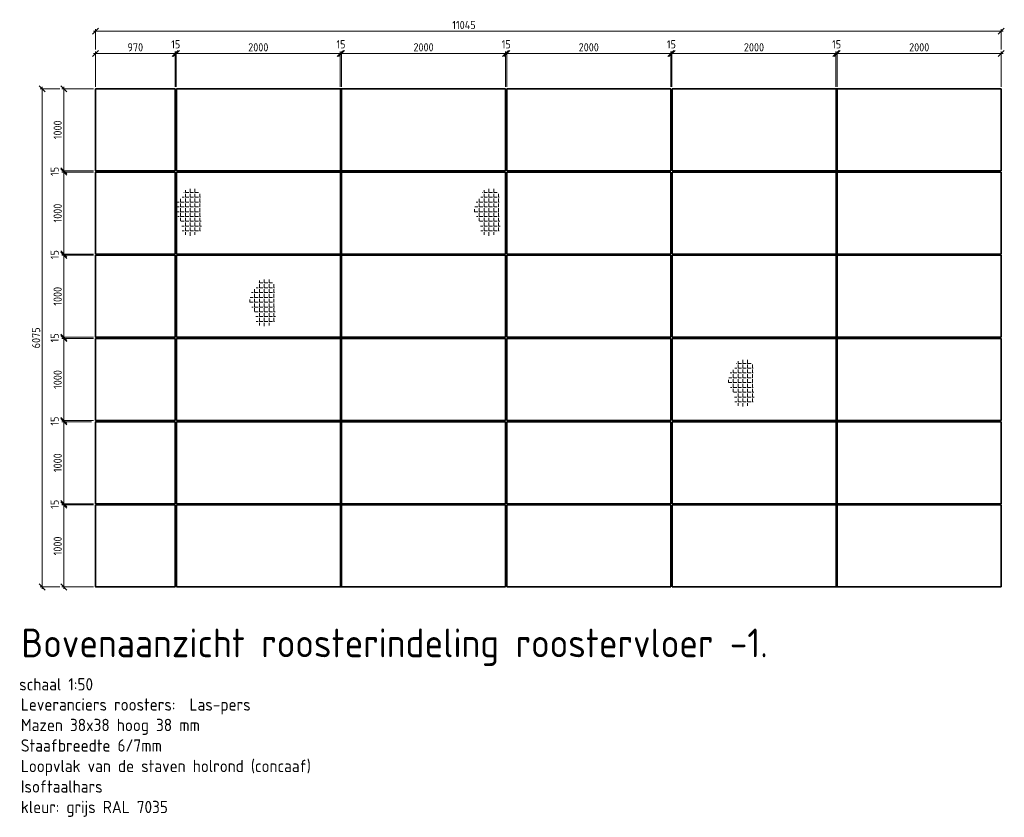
# Model space of a CAD drawing. Header units: millimetres. Extents: x 1013 to 324894, y 12445 to 193774.
# Tile 1 of 36: x 55433 to 67441, y 70093 to 79822. Entities that reach past the tile are written whole.
import ezdxf

# ---------------------------------------------------------------- set-up
doc = ezdxf.new("R2010")
doc.units = ezdxf.units.MM
doc.header["$LTSCALE"] = 10
for name, color, linetype, lineweight in [('25', 7, 'Continuous', 25), ('35', 2, 'Continuous', 35), ('35tekst', 2, 'Continuous', 35), ('70tekst', 4, 'Continuous', 70), ('Arcering', 254, 'Continuous', 13)]:
    doc.layers.add(name, color=color, linetype=linetype, lineweight=lineweight)
doc.styles.add('Bersselaar', font='isocp.shx')
doc.dimstyles.new('SCH-50-2', dxfattribs={"dimscale": 50, "dimtxt": 2, "dimasz": 1.5, "dimexe": 0.5, "dimexo": 0.5, "dimgap": 0.5, "dimtad": 1, "dimdec": 0, "dimdsep": 46, "dimtxsty": 'Bersselaar', "dimblk1": 'OBLIQUE', "dimblk2": 'OBLIQUE', "dimsah": 1, "dimcen": 3.5, "dimdle": 0.5, "dimclrd": 3, "dimclre": 3, "dimclrt": 256, "dimadec": 0, "dimazin": 0, "dimtfac": 1, "dimtdec": 0, "dimtmove": 2, "dimatfit": 3, "dimfxl": 1, "dimtvp": 1.4, "dimtolj": 1, "dimtzin": 0, "dimlwd": 13, "dimlwe": 13, "dimarcsym": 0})

# ---------------------------------------------------------------- blocks, each defined once
blk = doc.blocks.new('_Oblique')
at = {"color": 0, "lineweight": -2}
blk.add_line((-0.5, -0.5), (0.5, 0.5), dxfattribs=at)
blk = doc.blocks.new('*D92')
at = {"layer": '25', "color": 3, "lineweight": 13}
for p, q in [((56333, 79410), (57353, 79410)), ((56358, 79003), (56358, 79435)), ((57328, 79003), (57328, 79435))]:
    blk.add_line(p, q, dxfattribs=at)
at = {"layer": 'Defpoints', "color": 0}
for p in [(57328, 79410), (56358, 78978), (57328, 78978)]:
    blk.add_point(p, dxfattribs=at)
at = {"layer": '25', "color": 3, "lineweight": 13, "xscale": 75, "yscale": 75, "zscale": 75, "rotation": 180}
blk.add_blockref('_Oblique', (56358, 79410), dxfattribs=at)
at = {"layer": '25', "color": 3, "lineweight": 13, "xscale": 75, "yscale": 75, "zscale": 75}
blk.add_blockref('_Oblique', (57328, 79410), dxfattribs=at)
at = {"layer": '25', "insert": (56843, 79485), "char_height": 100, "attachment_point": 5, "style": 'Bersselaar'}
blk.add_mtext('\\A1;970', dxfattribs=at)
blk = doc.blocks.new('*D93')
at = {"layer": '25', "color": 3, "lineweight": 13}
for p, q in [((57328, 79410), (57253, 79410)), ((57328, 79003), (57328, 79435)), ((57328, 79410), (57343, 79410)), ((57343, 79003), (57343, 79435)), ((57343, 79410), (57418, 79410))]:
    blk.add_line(p, q, dxfattribs=at)
at = {"layer": 'Defpoints', "color": 0}
for p in [(57343, 79410), (57328, 78978), (57343, 78978)]:
    blk.add_point(p, dxfattribs=at)
at = {"layer": '25', "color": 3, "lineweight": 13, "xscale": 75, "yscale": 75, "zscale": 75}
blk.add_blockref('_Oblique', (57328, 79410), dxfattribs=at)
at = {"layer": '25', "color": 3, "lineweight": 13, "xscale": 75, "yscale": 75, "zscale": 75, "rotation": 180}
blk.add_blockref('_Oblique', (57343, 79410), dxfattribs=at)
at = {"layer": '25', "insert": (57336, 79522), "char_height": 100, "attachment_point": 5, "style": 'Bersselaar'}
blk.add_mtext('\\A1;15', dxfattribs=at)
blk = doc.blocks.new('*D94')
at = {"layer": '25', "color": 3, "lineweight": 13}
for p, q in [((57318, 79410), (59368, 79410)), ((57343, 79003), (57343, 79435)), ((59343, 79003), (59343, 79435))]:
    blk.add_line(p, q, dxfattribs=at)
at = {"layer": 'Defpoints', "color": 0}
for p in [(59343, 79410), (57343, 78978), (59343, 78978)]:
    blk.add_point(p, dxfattribs=at)
at = {"layer": '25', "color": 3, "lineweight": 13, "xscale": 75, "yscale": 75, "zscale": 75, "rotation": 180}
blk.add_blockref('_Oblique', (57343, 79410), dxfattribs=at)
at = {"layer": '25', "color": 3, "lineweight": 13, "xscale": 75, "yscale": 75, "zscale": 75}
blk.add_blockref('_Oblique', (59343, 79410), dxfattribs=at)
at = {"layer": '25', "insert": (58343, 79485), "char_height": 100, "attachment_point": 5, "style": 'Bersselaar'}
blk.add_mtext('\\A1;2000', dxfattribs=at)
blk = doc.blocks.new('*D95')
at = {"layer": '25', "color": 3, "lineweight": 13}
for p, q in [((61358, 79410), (61283, 79410)), ((61358, 79003), (61358, 79435)), ((61358, 79410), (61373, 79410)), ((61373, 79003), (61373, 79435)), ((61373, 79410), (61448, 79410))]:
    blk.add_line(p, q, dxfattribs=at)
at = {"layer": 'Defpoints', "color": 0}
for p in [(61373, 79410), (61358, 78978), (61373, 78978)]:
    blk.add_point(p, dxfattribs=at)
at = {"layer": '25', "color": 3, "lineweight": 13, "xscale": 75, "yscale": 75, "zscale": 75}
blk.add_blockref('_Oblique', (61358, 79410), dxfattribs=at)
at = {"layer": '25', "color": 3, "lineweight": 13, "xscale": 75, "yscale": 75, "zscale": 75, "rotation": 180}
blk.add_blockref('_Oblique', (61373, 79410), dxfattribs=at)
at = {"layer": '25', "insert": (61366, 79522), "char_height": 100, "attachment_point": 5, "style": 'Bersselaar'}
blk.add_mtext('\\A1;15', dxfattribs=at)
blk = doc.blocks.new('*D96')
at = {"layer": '25', "color": 3, "lineweight": 13}
for p, q in [((61348, 79410), (63398, 79410)), ((61373, 79003), (61373, 79435)), ((63373, 79003), (63373, 79435))]:
    blk.add_line(p, q, dxfattribs=at)
at = {"layer": 'Defpoints', "color": 0}
for p in [(63373, 79410), (61373, 78978), (63373, 78978)]:
    blk.add_point(p, dxfattribs=at)
at = {"layer": '25', "color": 3, "lineweight": 13, "xscale": 75, "yscale": 75, "zscale": 75, "rotation": 180}
blk.add_blockref('_Oblique', (61373, 79410), dxfattribs=at)
at = {"layer": '25', "color": 3, "lineweight": 13, "xscale": 75, "yscale": 75, "zscale": 75}
blk.add_blockref('_Oblique', (63373, 79410), dxfattribs=at)
at = {"layer": '25', "insert": (62373, 79485), "char_height": 100, "attachment_point": 5, "style": 'Bersselaar'}
blk.add_mtext('\\A1;2000', dxfattribs=at)
blk = doc.blocks.new('*D97')
at = {"layer": '25', "color": 3, "lineweight": 13}
for p, q in [((63373, 79410), (63298, 79410)), ((63373, 79003), (63373, 79435)), ((63373, 79410), (63388, 79410)), ((63388, 79003), (63388, 79435)), ((63388, 79410), (63463, 79410))]:
    blk.add_line(p, q, dxfattribs=at)
at = {"layer": 'Defpoints', "color": 0}
for p in [(63388, 79410), (63373, 78978), (63388, 78978)]:
    blk.add_point(p, dxfattribs=at)
at = {"layer": '25', "color": 3, "lineweight": 13, "xscale": 75, "yscale": 75, "zscale": 75}
blk.add_blockref('_Oblique', (63373, 79410), dxfattribs=at)
at = {"layer": '25', "color": 3, "lineweight": 13, "xscale": 75, "yscale": 75, "zscale": 75, "rotation": 180}
blk.add_blockref('_Oblique', (63388, 79410), dxfattribs=at)
at = {"layer": '25', "insert": (63381, 79522), "char_height": 100, "attachment_point": 5, "style": 'Bersselaar'}
blk.add_mtext('\\A1;15', dxfattribs=at)
blk = doc.blocks.new('*D98')
at = {"layer": '25', "color": 3, "lineweight": 13}
for p, q in [((65378, 79410), (67428, 79410)), ((65403, 79003), (65403, 79435)), ((67403, 79003), (67403, 79435))]:
    blk.add_line(p, q, dxfattribs=at)
at = {"layer": 'Defpoints', "color": 0}
for p in [(67403, 79410), (65403, 78978), (67403, 78978)]:
    blk.add_point(p, dxfattribs=at)
at = {"layer": '25', "color": 3, "lineweight": 13, "xscale": 75, "yscale": 75, "zscale": 75, "rotation": 180}
blk.add_blockref('_Oblique', (65403, 79410), dxfattribs=at)
at = {"layer": '25', "color": 3, "lineweight": 13, "xscale": 75, "yscale": 75, "zscale": 75}
blk.add_blockref('_Oblique', (67403, 79410), dxfattribs=at)
at = {"layer": '25', "insert": (66403, 79485), "char_height": 100, "attachment_point": 5, "style": 'Bersselaar'}
blk.add_mtext('\\A1;2000', dxfattribs=at)
blk = doc.blocks.new('*D99')
at = {"layer": '25', "color": 3, "lineweight": 13}
for p, q in [((56333, 79682), (67428, 79682)), ((56358, 79460), (56358, 79707)), ((67403, 79460), (67403, 79707))]:
    blk.add_line(p, q, dxfattribs=at)
at = {"layer": 'Defpoints', "color": 0}
for p in [(67403, 79682), (56358, 79435), (67403, 79435)]:
    blk.add_point(p, dxfattribs=at)
at = {"layer": '25', "color": 3, "lineweight": 13, "xscale": 75, "yscale": 75, "zscale": 75, "rotation": 180}
blk.add_blockref('_Oblique', (56358, 79682), dxfattribs=at)
at = {"layer": '25', "color": 3, "lineweight": 13, "xscale": 75, "yscale": 75, "zscale": 75}
blk.add_blockref('_Oblique', (67403, 79682), dxfattribs=at)
at = {"layer": '25', "insert": (60851, 79757), "char_height": 100, "attachment_point": 5, "style": 'Bersselaar'}
blk.add_mtext('\\A1;11045', dxfattribs=at)
blk = doc.blocks.new('*D100')
at = {"layer": '25', "color": 3, "lineweight": 13}
for p, q in [((56333, 78978), (55946, 78978)), ((55971, 79003), (55971, 77953)), ((56333, 77978), (55946, 77978))]:
    blk.add_line(p, q, dxfattribs=at)
at = {"layer": 'Defpoints', "color": 0}
for p in [(56358, 78978), (55971, 77978), (56358, 77978)]:
    blk.add_point(p, dxfattribs=at)
at = {"layer": '25', "color": 3, "lineweight": 13, "xscale": 75, "yscale": 75, "zscale": 75}
for p, rotation in [((55971, 78978), 90), ((55971, 77978), 270)]:
    blk.add_blockref('_Oblique', p, dxfattribs=dict(at, rotation=rotation))
at = {"layer": '25', "insert": (55896, 78478), "char_height": 100, "attachment_point": 5, "rotation": 90, "style": 'Bersselaar'}
blk.add_mtext('\\A1;1000', dxfattribs=at)
blk = doc.blocks.new('*D101')
at = {"layer": '25', "color": 3, "lineweight": 13}
for p, q in [((55971, 77978), (55971, 78053)), ((56333, 77978), (55946, 77978)), ((56333, 77963), (55946, 77963)), ((55971, 77978), (55971, 77963)), ((55971, 77963), (55971, 77888))]:
    blk.add_line(p, q, dxfattribs=at)
at = {"layer": 'Defpoints', "color": 0}
for p in [(55971, 77963), (56358, 77978), (56358, 77963)]:
    blk.add_point(p, dxfattribs=at)
at = {"layer": '25', "color": 3, "lineweight": 13, "xscale": 75, "yscale": 75, "zscale": 75}
for p, rotation in [((55971, 77978), 270), ((55971, 77963), 90)]:
    blk.add_blockref('_Oblique', p, dxfattribs=dict(at, rotation=rotation))
at = {"layer": '25', "insert": (55859, 77971), "char_height": 100, "attachment_point": 5, "rotation": 90, "style": 'Bersselaar'}
blk.add_mtext('\\A1;15', dxfattribs=at)
blk = doc.blocks.new('*D102')
at = {"layer": '25', "color": 3, "lineweight": 13}
for p, q in [((56333, 77963), (55946, 77963)), ((55971, 77988), (55971, 76938)), ((56333, 76963), (55946, 76963))]:
    blk.add_line(p, q, dxfattribs=at)
at = {"layer": 'Defpoints', "color": 0}
for p in [(56358, 77963), (55971, 76963), (56358, 76963)]:
    blk.add_point(p, dxfattribs=at)
at = {"layer": '25', "color": 3, "lineweight": 13, "xscale": 75, "yscale": 75, "zscale": 75}
for p, rotation in [((55971, 77963), 90), ((55971, 76963), 270)]:
    blk.add_blockref('_Oblique', p, dxfattribs=dict(at, rotation=rotation))
at = {"layer": '25', "insert": (55896, 77463), "char_height": 100, "attachment_point": 5, "rotation": 90, "style": 'Bersselaar'}
blk.add_mtext('\\A1;1000', dxfattribs=at)
blk = doc.blocks.new('*D103')
at = {"layer": '25', "color": 3, "lineweight": 13}
for p, q in [((55971, 76963), (55971, 77038)), ((56333, 76963), (55946, 76963)), ((56333, 76948), (55946, 76948)), ((55971, 76963), (55971, 76948)), ((55971, 76948), (55971, 76873))]:
    blk.add_line(p, q, dxfattribs=at)
at = {"layer": 'Defpoints', "color": 0}
for p in [(55971, 76948), (56358, 76963), (56358, 76948)]:
    blk.add_point(p, dxfattribs=at)
at = {"layer": '25', "color": 3, "lineweight": 13, "xscale": 75, "yscale": 75, "zscale": 75}
for p, rotation in [((55971, 76963), 270), ((55971, 76948), 90)]:
    blk.add_blockref('_Oblique', p, dxfattribs=dict(at, rotation=rotation))
at = {"layer": '25', "insert": (55859, 76956), "char_height": 100, "attachment_point": 5, "rotation": 90, "style": 'Bersselaar'}
blk.add_mtext('\\A1;15', dxfattribs=at)
blk = doc.blocks.new('*D104')
at = {"layer": '25', "color": 3, "lineweight": 13}
for p, q in [((55971, 76973), (55971, 75923)), ((56333, 76948), (55946, 76948)), ((56333, 75948), (55946, 75948))]:
    blk.add_line(p, q, dxfattribs=at)
at = {"layer": 'Defpoints', "color": 0}
for p in [(56358, 76948), (55971, 75948), (56358, 75948)]:
    blk.add_point(p, dxfattribs=at)
at = {"layer": '25', "color": 3, "lineweight": 13, "xscale": 75, "yscale": 75, "zscale": 75}
for p, rotation in [((55971, 76948), 90), ((55971, 75948), 270)]:
    blk.add_blockref('_Oblique', p, dxfattribs=dict(at, rotation=rotation))
at = {"layer": '25', "insert": (55896, 76448), "char_height": 100, "attachment_point": 5, "rotation": 90, "style": 'Bersselaar'}
blk.add_mtext('\\A1;1000', dxfattribs=at)
blk = doc.blocks.new('*D105')
at = {"layer": '25', "color": 3, "lineweight": 13}
for p, q in [((55971, 75948), (55971, 76023)), ((56333, 75948), (55946, 75948)), ((56333, 75933), (55946, 75933)), ((55971, 75948), (55971, 75933)), ((55971, 75933), (55971, 75858))]:
    blk.add_line(p, q, dxfattribs=at)
at = {"layer": 'Defpoints', "color": 0}
for p in [(55971, 75933), (56358, 75948), (56358, 75933)]:
    blk.add_point(p, dxfattribs=at)
at = {"layer": '25', "color": 3, "lineweight": 13, "xscale": 75, "yscale": 75, "zscale": 75}
for p, rotation in [((55971, 75948), 270), ((55971, 75933), 90)]:
    blk.add_blockref('_Oblique', p, dxfattribs=dict(at, rotation=rotation))
at = {"layer": '25', "insert": (55859, 75941), "char_height": 100, "attachment_point": 5, "rotation": 90, "style": 'Bersselaar'}
blk.add_mtext('\\A1;15', dxfattribs=at)
blk = doc.blocks.new('*D106')
at = {"layer": '25', "color": 3, "lineweight": 13}
for p, q in [((56333, 75933), (55946, 75933)), ((55971, 75958), (55971, 74908)), ((56333, 74933), (55946, 74933))]:
    blk.add_line(p, q, dxfattribs=at)
at = {"layer": 'Defpoints', "color": 0}
for p in [(56358, 75933), (55971, 74933), (56358, 74933)]:
    blk.add_point(p, dxfattribs=at)
at = {"layer": '25', "color": 3, "lineweight": 13, "xscale": 75, "yscale": 75, "zscale": 75}
for p, rotation in [((55971, 75933), 90), ((55971, 74933), 270)]:
    blk.add_blockref('_Oblique', p, dxfattribs=dict(at, rotation=rotation))
at = {"layer": '25', "insert": (55896, 75433), "char_height": 100, "attachment_point": 5, "rotation": 90, "style": 'Bersselaar'}
blk.add_mtext('\\A1;1000', dxfattribs=at)
blk = doc.blocks.new('*D107')
at = {"layer": '25', "color": 3, "lineweight": 13}
for p, q in [((56333, 74933), (55946, 74933)), ((55971, 74933), (55971, 75008)), ((55971, 74933), (55971, 74918)), ((56308, 74918), (55946, 74918)), ((55971, 74918), (55971, 74843))]:
    blk.add_line(p, q, dxfattribs=at)
at = {"layer": 'Defpoints', "color": 0}
for p in [(56358, 74933), (55971, 74918), (56333, 74918)]:
    blk.add_point(p, dxfattribs=at)
at = {"layer": '25', "color": 3, "lineweight": 13, "xscale": 75, "yscale": 75, "zscale": 75}
for p, rotation in [((55971, 74933), 270), ((55971, 74918), 90)]:
    blk.add_blockref('_Oblique', p, dxfattribs=dict(at, rotation=rotation))
at = {"layer": '25', "insert": (55859, 74926), "char_height": 100, "attachment_point": 5, "rotation": 90, "style": 'Bersselaar'}
blk.add_mtext('\\A1;15', dxfattribs=at)
blk = doc.blocks.new('*D108')
at = {"layer": '25', "color": 3, "lineweight": 13}
for p, q in [((55971, 74943), (55971, 73893)), ((56308, 74918), (55946, 74918)), ((56333, 73918), (55946, 73918))]:
    blk.add_line(p, q, dxfattribs=at)
at = {"layer": 'Defpoints', "color": 0}
for p in [(56333, 74918), (55971, 73918), (56358, 73918)]:
    blk.add_point(p, dxfattribs=at)
at = {"layer": '25', "color": 3, "lineweight": 13, "xscale": 75, "yscale": 75, "zscale": 75}
for p, rotation in [((55971, 74918), 90), ((55971, 73918), 270)]:
    blk.add_blockref('_Oblique', p, dxfattribs=dict(at, rotation=rotation))
at = {"layer": '25', "insert": (55896, 74418), "char_height": 100, "attachment_point": 5, "rotation": 90, "style": 'Bersselaar'}
blk.add_mtext('\\A1;1000', dxfattribs=at)
blk = doc.blocks.new('*D109')
at = {"layer": '25', "color": 3, "lineweight": 13}
for p, q in [((55971, 73918), (55971, 73993)), ((56333, 73918), (55946, 73918)), ((56333, 73903), (55946, 73903)), ((55971, 73918), (55971, 73903)), ((55971, 73903), (55971, 73828))]:
    blk.add_line(p, q, dxfattribs=at)
at = {"layer": 'Defpoints', "color": 0}
for p in [(55971, 73903), (56358, 73918), (56358, 73903)]:
    blk.add_point(p, dxfattribs=at)
at = {"layer": '25', "color": 3, "lineweight": 13, "xscale": 75, "yscale": 75, "zscale": 75}
for p, rotation in [((55971, 73918), 270), ((55971, 73903), 90)]:
    blk.add_blockref('_Oblique', p, dxfattribs=dict(at, rotation=rotation))
at = {"layer": '25', "insert": (55859, 73911), "char_height": 100, "attachment_point": 5, "rotation": 90, "style": 'Bersselaar'}
blk.add_mtext('\\A1;15', dxfattribs=at)
blk = doc.blocks.new('*D110')
at = {"layer": '25', "color": 3, "lineweight": 13}
for p, q in [((56333, 73903), (55946, 73903)), ((55971, 73928), (55971, 72878)), ((56333, 72903), (55946, 72903))]:
    blk.add_line(p, q, dxfattribs=at)
at = {"layer": 'Defpoints', "color": 0}
for p in [(56358, 73903), (55971, 72903), (56358, 72903)]:
    blk.add_point(p, dxfattribs=at)
at = {"layer": '25', "color": 3, "lineweight": 13, "xscale": 75, "yscale": 75, "zscale": 75}
for p, rotation in [((55971, 73903), 90), ((55971, 72903), 270)]:
    blk.add_blockref('_Oblique', p, dxfattribs=dict(at, rotation=rotation))
at = {"layer": '25', "insert": (55896, 73403), "char_height": 100, "attachment_point": 5, "rotation": 90, "style": 'Bersselaar'}
blk.add_mtext('\\A1;1000', dxfattribs=at)
blk = doc.blocks.new('*D111')
at = {"layer": '25', "color": 3, "lineweight": 13}
for p, q in [((55921, 78978), (55683, 78978)), ((55708, 79003), (55708, 72878)), ((55921, 72903), (55683, 72903))]:
    blk.add_line(p, q, dxfattribs=at)
at = {"layer": 'Defpoints', "color": 0}
for p in [(55946, 78978), (55708, 72903), (55946, 72903)]:
    blk.add_point(p, dxfattribs=at)
at = {"layer": '25', "color": 3, "lineweight": 13, "xscale": 75, "yscale": 75, "zscale": 75}
for p, rotation in [((55708, 78978), 90), ((55708, 72903), 270)]:
    blk.add_blockref('_Oblique', p, dxfattribs=dict(at, rotation=rotation))
at = {"layer": '25', "insert": (55633, 75941), "char_height": 100, "attachment_point": 5, "rotation": 90, "style": 'Bersselaar'}
blk.add_mtext('\\A1;6075', dxfattribs=at)
blk = doc.blocks.new('*D866')
at = {"layer": '25', "color": 3, "lineweight": 13}
for p, q in [((59343, 79410), (59268, 79410)), ((59343, 79003), (59343, 79435)), ((59343, 79410), (59358, 79410)), ((59358, 79003), (59358, 79435)), ((59358, 79410), (59433, 79410))]:
    blk.add_line(p, q, dxfattribs=at)
at = {"layer": 'Defpoints', "color": 0}
for p in [(59358, 79410), (59343, 78978), (59358, 78978)]:
    blk.add_point(p, dxfattribs=at)
at = {"layer": '25', "color": 3, "lineweight": 13, "xscale": 75, "yscale": 75, "zscale": 75}
blk.add_blockref('_Oblique', (59343, 79410), dxfattribs=at)
at = {"layer": '25', "color": 3, "lineweight": 13, "xscale": 75, "yscale": 75, "zscale": 75, "rotation": 180}
blk.add_blockref('_Oblique', (59358, 79410), dxfattribs=at)
at = {"layer": '25', "insert": (59351, 79522), "char_height": 100, "attachment_point": 5, "style": 'Bersselaar'}
blk.add_mtext('\\A1;15', dxfattribs=at)
blk = doc.blocks.new('*D867')
at = {"layer": '25', "color": 3, "lineweight": 13}
for p, q in [((59333, 79410), (61383, 79410)), ((59358, 79003), (59358, 79435)), ((61358, 79003), (61358, 79435))]:
    blk.add_line(p, q, dxfattribs=at)
at = {"layer": 'Defpoints', "color": 0}
for p in [(61358, 79410), (59358, 78978), (61358, 78978)]:
    blk.add_point(p, dxfattribs=at)
at = {"layer": '25', "color": 3, "lineweight": 13, "xscale": 75, "yscale": 75, "zscale": 75, "rotation": 180}
blk.add_blockref('_Oblique', (59358, 79410), dxfattribs=at)
at = {"layer": '25', "color": 3, "lineweight": 13, "xscale": 75, "yscale": 75, "zscale": 75}
blk.add_blockref('_Oblique', (61358, 79410), dxfattribs=at)
at = {"layer": '25', "insert": (60358, 79485), "char_height": 100, "attachment_point": 5, "style": 'Bersselaar'}
blk.add_mtext('\\A1;2000', dxfattribs=at)
blk = doc.blocks.new('*D868')
at = {"layer": '25', "color": 3, "lineweight": 13}
for p, q in [((63363, 79410), (65413, 79410)), ((63388, 79244), (63388, 79435)), ((65388, 79003), (65388, 79435))]:
    blk.add_line(p, q, dxfattribs=at)
at = {"layer": 'Defpoints', "color": 0}
for p in [(65388, 79410), (63388, 79219), (65388, 78978)]:
    blk.add_point(p, dxfattribs=at)
at = {"layer": '25', "color": 3, "lineweight": 13, "xscale": 75, "yscale": 75, "zscale": 75, "rotation": 180}
blk.add_blockref('_Oblique', (63388, 79410), dxfattribs=at)
at = {"layer": '25', "color": 3, "lineweight": 13, "xscale": 75, "yscale": 75, "zscale": 75}
blk.add_blockref('_Oblique', (65388, 79410), dxfattribs=at)
at = {"layer": '25', "insert": (64388, 79485), "char_height": 100, "attachment_point": 5, "style": 'Bersselaar'}
blk.add_mtext('\\A1;2000', dxfattribs=at)
blk = doc.blocks.new('*D869')
at = {"layer": '25', "color": 3, "lineweight": 13}
for p, q in [((65388, 79410), (65313, 79410)), ((65388, 79003), (65388, 79435)), ((65388, 79410), (65403, 79410)), ((65403, 79244), (65403, 79435)), ((65403, 79410), (65478, 79410))]:
    blk.add_line(p, q, dxfattribs=at)
at = {"layer": 'Defpoints', "color": 0}
for p in [(65403, 79410), (65403, 79219), (65388, 78978)]:
    blk.add_point(p, dxfattribs=at)
at = {"layer": '25', "color": 3, "lineweight": 13, "xscale": 75, "yscale": 75, "zscale": 75}
blk.add_blockref('_Oblique', (65388, 79410), dxfattribs=at)
at = {"layer": '25', "color": 3, "lineweight": 13, "xscale": 75, "yscale": 75, "zscale": 75, "rotation": 180}
blk.add_blockref('_Oblique', (65403, 79410), dxfattribs=at)
at = {"layer": '25', "insert": (65396, 79522), "char_height": 100, "attachment_point": 5, "style": 'Bersselaar'}
blk.add_mtext('\\A1;15', dxfattribs=at)

msp = doc.modelspace()

# ---------------------------------------------------------------- hatches: boundary and pattern name
at = {"layer": 'Arcering', "ltscale": 0.5}
h = msp.add_hatch(dxfattribs=at)
h.set_pattern_fill('ANGLE', color=256, scale=8.4, style=0)
h.set_pattern_definition([(0, (52876.583, 62165.933), (0, 58.674), [42.672, -16.002]), (90, (52876.583, 62165.933), (-58.674, 4e-15), [42.672, -16.002])])
edge = h.paths.add_edge_path()
edge.add_spline(control_points=[(57389.926, 77640.699), (57373.57, 77657.052), (57340.528, 77540.615), (57319.235, 77457.639), (57428.611, 77353.328), (57386.911, 77169.111), (57708.282, 77190.813), (57592.871, 77482.549), (57687.782, 77756.488), (57427.406, 77795.542), (57414.402, 77616.227), (57389.926, 77640.699)], knot_values=[0, 0, 0, 0, 34.693176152, 96.913736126, 162.305604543, 227.642852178, 318.824279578, 450.248728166, 587.276098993, 662.673648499, 714.591641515, 714.591641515, 714.591641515, 714.591641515], degree=3, periodic=0)
h = msp.add_hatch(dxfattribs=at)
h.set_pattern_fill('ANGLE', color=256, scale=8.4, style=0)
h.set_pattern_definition([(0, (56519.66, 62165.933), (0, 58.674), [42.672, -16.002]), (90, (56519.66, 62165.933), (-58.674, 4e-15), [42.672, -16.002])])
edge = h.paths.add_edge_path()
edge.add_spline(control_points=[(61033.003, 77640.699), (61016.647, 77657.052), (60983.605, 77540.615), (60962.312, 77457.639), (61071.688, 77353.328), (61029.988, 77169.111), (61351.359, 77190.813), (61235.948, 77482.549), (61330.859, 77756.488), (61070.483, 77795.542), (61057.48, 77616.227), (61033.003, 77640.699)], knot_values=[0, 0, 0, 0, 34.693176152, 96.913736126, 162.305604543, 227.642852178, 318.824279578, 450.248728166, 587.276098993, 662.673648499, 714.591641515, 714.591641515, 714.591641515, 714.591641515], degree=3, periodic=0)
h = msp.add_hatch(dxfattribs=at)
h.set_pattern_fill('ANGLE', color=256, scale=8.4, style=0)
h.set_pattern_definition([(0, (53780.27, 61061.79), (0, 58.674), [42.672, -16.002]), (90, (53780.27, 61061.79), (-58.674, 4e-15), [42.672, -16.002])])
edge = h.paths.add_edge_path()
edge.add_spline(control_points=[(58293.613, 76536.555), (58277.257, 76552.908), (58244.215, 76436.471), (58222.922, 76353.495), (58332.298, 76249.185), (58290.598, 76064.967), (58611.969, 76086.669), (58496.558, 76378.405), (58591.469, 76652.344), (58331.093, 76691.399), (58318.09, 76512.083), (58293.613, 76536.555)], knot_values=[0, 0, 0, 0, 34.693176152, 96.913736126, 162.305604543, 227.642852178, 318.824279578, 450.248728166, 587.276098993, 662.673648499, 714.591641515, 714.591641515, 714.591641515, 714.591641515], degree=3, periodic=0)
h = msp.add_hatch(dxfattribs=at)
h.set_pattern_fill('ANGLE', color=256, scale=8.4, style=0)
h.set_pattern_definition([(0, (59616.6, 60081.28), (0, 58.674), [42.672, -16.002]), (90, (59616.6, 60081.28), (-58.674, 4e-15), [42.672, -16.002])])
edge = h.paths.add_edge_path()
edge.add_spline(control_points=[(64129.943, 75556.045), (64113.587, 75572.398), (64080.545, 75455.961), (64059.253, 75372.985), (64168.629, 75268.675), (64126.929, 75084.457), (64448.299, 75106.159), (64332.888, 75397.895), (64427.8, 75671.834), (64167.424, 75710.889), (64154.42, 75531.573), (64129.943, 75556.045)], knot_values=[0, 0, 0, 0, 34.693176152, 96.913736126, 162.305604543, 227.642852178, 318.824279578, 450.248728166, 587.276098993, 662.673648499, 714.591641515, 714.591641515, 714.591641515, 714.591641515], degree=3, periodic=0)

# ---------------------------------------------------------------- linework, layer by layer
at = {"layer": '35'}
for p, q in [((61358.478, 78978.008), (57343.478, 78978.008)), ((57343.478, 78978.008), (57343.478, 77978.008)), ((59343.478, 77978.008), (59343.478, 78978.008)), ((59358.478, 78978.008), (59358.478, 77978.008)), ((61358.478, 77978.008), (61358.478, 78978.008)), ((63373.478, 78978.008), (61373.478, 78978.008)), ((61373.478, 78978.008), (61373.478, 77978.008)), ((63373.478, 77978.008), (63373.478, 78978.008)), ((67403.478, 78978.008), (63388.478, 78978.008)), ((63388.478, 78978.008), (63388.478, 77978.008)), ((65388.478, 77978.008), (65388.478, 78978.008)), ((65403.478, 78978.008), (65403.478, 77978.008)), ((67403.478, 77978.008), (67403.478, 78978.008)), ((57343.478, 77978.008), (61358.478, 77978.008)), ((61358.478, 77963.008), (57343.478, 77963.008)), ((57343.478, 77963.008), (57343.478, 76963.008)), ((59343.478, 76963.008), (59343.478, 77963.008)), ((59358.478, 77963.008), (59358.478, 76963.008)), ((61358.478, 76963.008), (61358.478, 77963.008)), ((61373.478, 77978.008), (63373.478, 77978.008)), ((63373.478, 77963.008), (61373.478, 77963.008)), ((61373.478, 77963.008), (61373.478, 76963.008)), ((63373.478, 76963.008), (63373.478, 77963.008)), ((63388.478, 77978.008), (67403.478, 77978.008)), ((67403.478, 77963.008), (63388.478, 77963.008)), ((63388.478, 77963.008), (63388.478, 76963.008)), ((65388.478, 76963.008), (65388.478, 77963.008)), ((65403.478, 77963.008), (65403.478, 76963.008)), ((67403.478, 76963.008), (67403.478, 77963.008)), ((57343.478, 76963.008), (61358.478, 76963.008)), ((61358.478, 76948.008), (57343.478, 76948.008)), ((57343.478, 76948.008), (57343.478, 75948.008)), ((59343.478, 75948.008), (59343.478, 76948.008)), ((59358.478, 76948.008), (59358.478, 75948.008)), ((61358.478, 75948.008), (61358.478, 76948.008)), ((61373.478, 76963.008), (63373.478, 76963.008)), ((63373.478, 76948.008), (61373.478, 76948.008)), ((61373.478, 76948.008), (61373.478, 75948.008)), ((63373.478, 75948.008), (63373.478, 76948.008)), ((63388.478, 76963.008), (67403.478, 76963.008)), ((67403.478, 76948.008), (63388.478, 76948.008)), ((63388.478, 76948.008), (63388.478, 75948.008)), ((65388.478, 75948.008), (65388.478, 76948.008)), ((65403.478, 76948.008), (65403.478, 75948.008)), ((67403.478, 75948.008), (67403.478, 76948.008)), ((57343.478, 75948.008), (61358.478, 75948.008)), ((61358.478, 75933.008), (57343.478, 75933.008)), ((57343.478, 75933.008), (57343.478, 74933.008)), ((59343.478, 74933.008), (59343.478, 75933.008)), ((59358.478, 75933.008), (59358.478, 74933.008)), ((61358.478, 74933.008), (61358.478, 75933.008)), ((61373.478, 75948.008), (63373.478, 75948.008)), ((63373.478, 75933.008), (61373.478, 75933.008)), ((61373.478, 75933.008), (61373.478, 74933.008)), ((63373.478, 74933.008), (63373.478, 75933.008)), ((63388.478, 75948.008), (67403.478, 75948.008)), ((67403.478, 75933.008), (63388.478, 75933.008)), ((63388.478, 75933.008), (63388.478, 74933.008)), ((65388.478, 74933.008), (65388.478, 75933.008)), ((65403.478, 75933.008), (65403.478, 74933.008)), ((67403.478, 74933.008), (67403.478, 75933.008)), ((57343.478, 74933.008), (61358.478, 74933.008)), ((61373.478, 74933.008), (63373.478, 74933.008)), ((63388.478, 74933.008), (67403.478, 74933.008)), ((61358.478, 74918.008), (57343.478, 74918.008)), ((57343.478, 74918.008), (57343.478, 73918.008)), ((59343.478, 73918.008), (59343.478, 74918.008)), ((59358.478, 74918.008), (59358.478, 73918.008)), ((61358.478, 73918.008), (61358.478, 74918.008)), ((63373.478, 74918.008), (61373.478, 74918.008)), ((61373.478, 74918.008), (61373.478, 73918.008)), ((63373.478, 73918.008), (63373.478, 74918.008)), ((67403.478, 74918.008), (63388.478, 74918.008)), ((63388.478, 74918.008), (63388.478, 73918.008)), ((65388.478, 73918.008), (65388.478, 74918.008)), ((65403.478, 74918.008), (65403.478, 73918.008)), ((67403.478, 73918.008), (67403.478, 74918.008)), ((57343.478, 73918.008), (61358.478, 73918.008)), ((61358.478, 73903.008), (57343.478, 73903.008)), ((57343.478, 73903.008), (57343.478, 72903.008)), ((59343.478, 72903.008), (59343.478, 73903.008)), ((59358.478, 73903.008), (59358.478, 72903.008)), ((61358.478, 72903.008), (61358.478, 73903.008)), ((61373.478, 73918.008), (63373.478, 73918.008)), ((63373.478, 73903.008), (61373.478, 73903.008)), ((61373.478, 73903.008), (61373.478, 72903.008)), ((63373.478, 72903.008), (63373.478, 73903.008)), ((63388.478, 73918.008), (67403.478, 73918.008)), ((67403.478, 73903.008), (63388.478, 73903.008)), ((63388.478, 73903.008), (63388.478, 72903.008)), ((65388.478, 72903.008), (65388.478, 73903.008)), ((65403.478, 73903.008), (65403.478, 72903.008)), ((67403.478, 72903.008), (67403.478, 73903.008)), ((57343.478, 72903.008), (61358.478, 72903.008)), ((61373.478, 72903.008), (63373.478, 72903.008)), ((63388.478, 72903.008), (67403.478, 72903.008))]:
    msp.add_line(p, q, dxfattribs=at)
for points in [[(57328.478, 78978.008), (56358.478, 78978.008), (56358.478, 77978.008), (57328.478, 77978.008)], [(57328.478, 77963.008), (56358.478, 77963.008), (56358.478, 76963.008), (57328.478, 76963.008)], [(57328.478, 76948.008), (56358.478, 76948.008), (56358.478, 75948.008), (57328.478, 75948.008)], [(57328.478, 75933.008), (56358.478, 75933.008), (56358.478, 74933.008), (57328.478, 74933.008)], [(57328.478, 74918.008), (56358.478, 74918.008), (56358.478, 73918.008), (57328.478, 73918.008)], [(57328.478, 73903.008), (56358.478, 73903.008), (56358.478, 72903.008), (57328.478, 72903.008)]]:
    msp.add_lwpolyline(points, close=True, dxfattribs=at)

# ---------------------------------------------------------------- texts
at = {"layer": '35tekst', "char_height": 150, "attachment_point": 1, "style": 'Bersselaar'}
for s, insert, width in [('schaal 1:50', (55426.392, 71790.611), 2430.96909), ('Leveranciers roosters:  Las-pers\\PMazen 38x38 hoog 38 mm\\PStaafbreedte 6/7mm\\PLoopvlak van de staven holrond (concaaf)\\PIsoftaalhars\\Pkleur: grijs RAL 7035', (55447.23, 71544.146), 8530.27192)]:
    msp.add_mtext(s, dxfattribs=dict(at, insert=insert, width=width))
at = {"layer": '70tekst', "insert": (55451.927, 72395.023), "char_height": 350, "width": 14233.23471, "attachment_point": 1, "style": 'Bersselaar'}
msp.add_mtext('Bovenaanzicht roosterindeling roostervloer -1.', dxfattribs=at)

# ---------------------------------------------------------------- dimensions: what is measured, and where the dimension line sits
at = {"layer": '25'}
dim = msp.add_linear_dim(base=(67403.478, 79682.354), p1=(56358.478, 79434.612), p2=(67403.478, 79434.612), dimstyle='SCH-50-2', dxfattribs=at)
dim.commit()
dim.dimension.update_dxf_attribs({"geometry": '*D99', "text_midpoint": (60850.978, 79757.354), "dimtype": 160})
for base, p1, p2, picture, middle in [((57328.478, 79409.612), (56358.478, 78978.008), (57328.478, 78978.008), '*D92', (56843.478, 79484.612)), ((57343.478, 79409.612), (57328.478, 78978.008), (57343.478, 78978.008), '*D93', (57335.978, 79522.112)), ((59343.478, 79409.612), (57343.478, 78978.008), (59343.478, 78978.008), '*D94', (58343.478, 79484.622)), ((59358.478, 79409.612), (59343.478, 78978.008), (59358.478, 78978.008), '*D866', (59350.978, 79522.112)), ((61358.478, 79409.612), (59358.478, 78978.008), (61358.478, 78978.008), '*D867', (60358.478, 79484.622)), ((61373.478, 79409.612), (61358.478, 78978.008), (61373.478, 78978.008), '*D95', (61365.978, 79522.112)), ((63373.478, 79409.612), (61373.478, 78978.008), (63373.478, 78978.008), '*D96', (62373.478, 79484.622)), ((63388.478, 79409.612), (63373.478, 78978.008), (63388.478, 78978.008), '*D97', (63380.978, 79522.112)), ((65388.478, 79409.612), (63388.478, 79218.81), (65388.478, 78978.008), '*D868', (64388.478, 79484.622)), ((65403.478, 79409.612), (65388.478, 78978.008), (65403.478, 79218.81), '*D869', (65395.978, 79522.112)), ((67403.478, 79409.612), (65403.478, 78978.008), (67403.478, 78978.008), '*D98', (66403.478, 79484.622))]:
    dim = msp.add_linear_dim(base=base, p1=p1, p2=p2, dimstyle='SCH-50-2', dxfattribs=at)
    dim.commit()
    dim.dimension.update_dxf_attribs({"geometry": picture, "text_midpoint": middle})
for base, p1, p2, picture, middle in [((55708.307, 72903.008), (55946.425, 78978.008), (55946.425, 72903.008), '*D111', (55633.307, 75940.508)), ((55971.425, 77978.008), (56358.478, 78978.008), (56358.478, 77978.008), '*D100', (55896.425, 78478.008)), ((55971.425, 77963.008), (56358.478, 77978.008), (56358.478, 77963.008), '*D101', (55858.925, 77970.508)), ((55971.425, 76963.008), (56358.478, 77963.008), (56358.478, 76963.008), '*D102', (55896.425, 77463.008)), ((55971.425, 76948.008), (56358.478, 76963.008), (56358.478, 76948.008), '*D103', (55858.925, 76955.508)), ((55971.425, 75948.008), (56358.478, 76948.008), (56358.478, 75948.008), '*D104', (55896.425, 76448.008)), ((55971.425, 75933.008), (56358.478, 75948.008), (56358.478, 75933.008), '*D105', (55858.925, 75940.508)), ((55971.425, 74933.008), (56358.478, 75933.008), (56358.478, 74933.008), '*D106', (55896.425, 75433.008)), ((55971.425, 74918.008), (56358.478, 74933.008), (56333.478, 74918.008), '*D107', (55858.925, 74925.508)), ((55971.425, 73918.008), (56333.478, 74918.008), (56358.478, 73918.008), '*D108', (55896.425, 74418.008)), ((55971.425, 73903.008), (56358.478, 73918.008), (56358.478, 73903.008), '*D109', (55858.925, 73910.508)), ((55971.425, 72903.008), (56358.478, 73903.008), (56358.478, 72903.008), '*D110', (55896.425, 73403.008))]:
    dim = msp.add_linear_dim(base=base, p1=p1, p2=p2, angle=90, dimstyle='SCH-50-2', dxfattribs=at)
    dim.commit()
    dim.dimension.update_dxf_attribs({"geometry": picture, "text_midpoint": middle})

doc.saveas('drawing.dxf')
